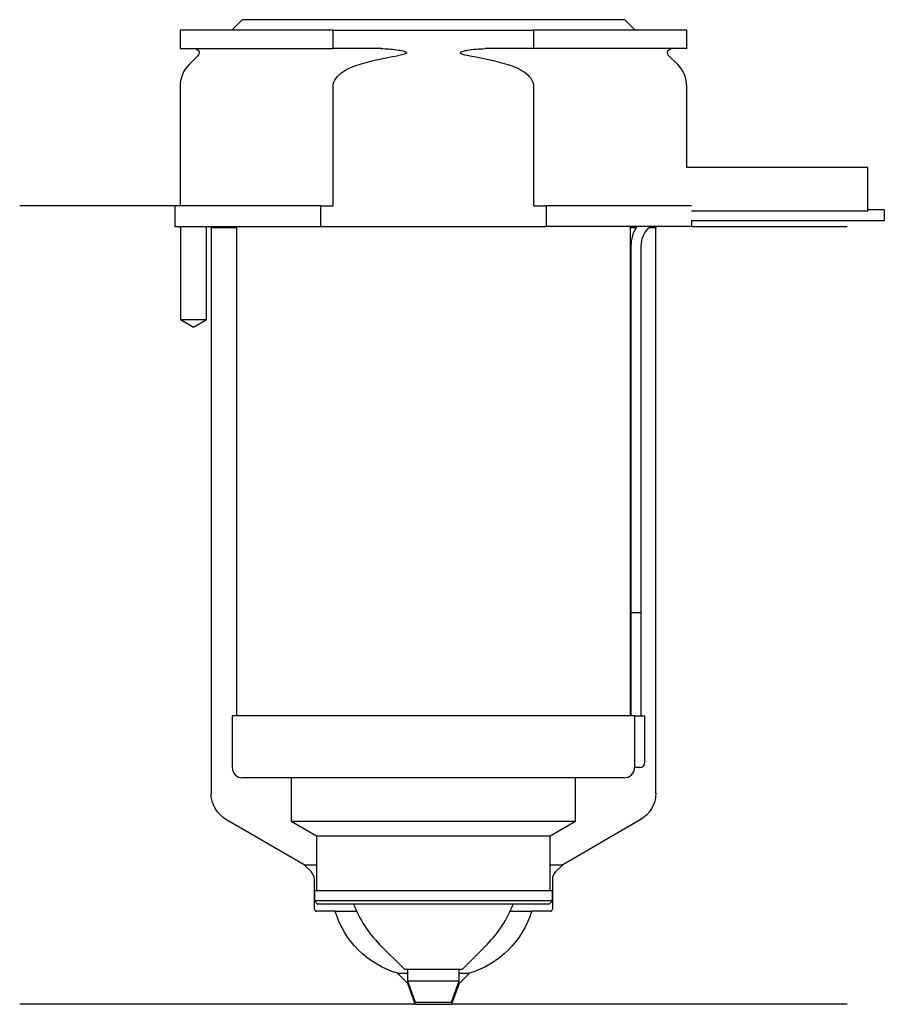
# Model space of a CAD drawing. Header units: inches. Extents: x 17.5 to 101.1, y 189.1 to 284.3.
import ezdxf

# ---------------------------------------------------------------- set-up
doc = ezdxf.new("R2010")
doc.units = ezdxf.units.IN
for name, color, linetype in [('201', 7, 'Continuous'), ('30', 7, 'Continuous'), ('32', 7, 'Continuous')]:
    doc.layers.add(name, color=color, linetype=linetype)

msp = doc.modelspace()

# ---------------------------------------------------------------- linework, layer by layer
at = {"layer": '201', "color": 113}
for p, q in [((32.526, 266.313), (17.526, 266.313)), ((32.526, 266.313), (32.526, 264.313)), ((33.076, 264.313), (33.076, 255.313)), ((35.576, 255.313), (35.576, 264.313)), ((35.926, 264.313), (36.026, 264.213)), ((36.026, 264.213), (38.476, 264.213)), ((36.026, 264.213), (36.026, 209.54)), ((76.575, 264.213), (77.124, 264.213)), ((78.39, 264.213), (79.026, 264.213)), ((79.026, 264.213), (79.126, 264.313)), ((79.026, 209.54), (79.026, 264.213)), ((82.526, 264.313), (97.526, 264.313)), ((33.076, 255.313), (34.326, 254.591)), ((34.326, 254.591), (35.576, 255.313)), ((45.021, 202.615), (37.526, 206.942)), ((77.526, 206.942), (70.031, 202.615)), ((45.728, 201.908), (45.021, 202.615)), ((45.021, 202.615), (46.221, 202.615)), ((68.83, 202.615), (70.031, 202.615)), ((70.031, 202.615), (69.323, 201.908)), ((46.021, 198.315), (46.021, 201.201)), ((69.031, 201.201), (69.031, 198.315)), ((48.026, 198.115), (46.221, 198.115)), ((48.026, 198.115), (50.106, 198.115)), ((64.945, 198.115), (67.026, 198.115)), ((68.831, 198.115), (67.026, 198.115)), ((54.048, 192.115), (55.026, 192.115)), ((55.048, 191.115), (54.048, 192.115)), ((61.003, 192.115), (60.003, 191.115)), ((60.025, 192.115), (61.003, 192.115)), ((55.776, 189.115), (55.048, 191.115)), ((55.048, 191.115), (55.12, 191.115)), ((60.003, 191.115), (59.276, 189.115)), ((59.931, 191.115), (60.003, 191.115)), ((55.776, 189.115), (17.526, 189.115)), ((55.776, 189.115), (59.276, 189.115)), ((97.526, 189.115), (59.276, 189.115))]:
    msp.add_line(p, q, dxfattribs=at)
at = {"layer": '201', "color": 113, "extrusion": (0, 0, -1)}
for centre, radius, start, end in [((-39.026, 209.54), 3, 300, 360), ((-76.026, 209.54), 3, 180, 240), ((-56.636, 200.735), 9, 286.71299, 343.07674), ((-58.415, 200.735), 9, 196.92326, 253.287)]:
    msp.add_arc(centre, radius, start, end, dxfattribs=at)
at = {"layer": '201', "color": 113}
for centre, radius, start, end in [((45.021, 201.201), 1, 0, 45), ((70.031, 201.201), 1, 135, 180), ((46.221, 198.315), 0.2, 180, 270), ((68.831, 198.315), 0.2, -90, 0)]:
    msp.add_arc(centre, radius, start, end, dxfattribs=at)
at = {"layer": '30', "color": 113}
for p, q in [((39.026, 284.313), (38.026, 283.313)), ((76.026, 284.313), (39.026, 284.313)), ((77.026, 283.313), (76.026, 284.313)), ((33.026, 283.313), (33.026, 281.513)), ((47.83, 283.313), (33.026, 283.313)), ((47.83, 283.313), (67.221, 283.313)), ((47.83, 281.513), (47.83, 283.313)), ((67.221, 283.313), (67.221, 281.513)), ((82.026, 283.313), (67.221, 283.313)), ((82.026, 281.513), (82.026, 283.313)), ((33.026, 281.513), (47.83, 281.513)), ((52.52, 281.513), (47.83, 281.513)), ((67.221, 281.513), (62.531, 281.513)), ((82.026, 281.513), (67.221, 281.513)), ((34.758, 280.83), (33.904, 279.976)), ((81.147, 279.976), (80.293, 280.83)), ((33.026, 277.855), (33.026, 266.313)), ((47.83, 266.313), (47.83, 277.855)), ((67.221, 277.855), (67.221, 266.313)), ((82.026, 270.013), (82.026, 277.855)), ((46.628, 266.313), (32.526, 266.313)), ((32.526, 266.313), (32.526, 264.313)), ((46.628, 266.313), (47.83, 266.313)), ((46.628, 264.313), (46.628, 266.313)), ((67.221, 266.313), (68.423, 266.313)), ((82.494, 266.313), (68.423, 266.313)), ((68.423, 266.313), (68.423, 264.313)), ((101.126, 265.913), (99.525, 265.913)), ((101.126, 265.913), (101.126, 264.913)), ((82.526, 264.313), (82.526, 264.913)), ((82.526, 264.913), (101.126, 264.913)), ((32.526, 264.313), (46.628, 264.313)), ((33.076, 264.313), (33.076, 255.313)), ((35.576, 255.313), (35.576, 264.313)), ((38.476, 264.313), (38.476, 217.013)), ((46.628, 264.313), (68.423, 264.313)), ((82.526, 264.313), (68.423, 264.313)), ((76.576, 217.013), (76.576, 264.313)), ((76.626, 262.413), (76.626, 227.013)), ((77.626, 227.013), (77.626, 262.413)), ((33.076, 255.313), (35.576, 255.313)), ((76.626, 227.013), (76.626, 217.013)), ((76.626, 227.013), (77.626, 227.013)), ((76.626, 227.013), (77.626, 227.013)), ((77.626, 217.013), (77.626, 227.013)), ((38.076, 217.013), (38.076, 212.013)), ((76.958, 217.013), (38.076, 217.013)), ((76.958, 217.013), (76.958, 212.513)), ((76.958, 217.013), (77.976, 217.013)), ((77.976, 212.513), (77.976, 217.013)), ((77.476, 212.013), (76.973, 212.013)), ((75.976, 211.013), (39.076, 211.013)), ((43.776, 211.013), (43.776, 206.825)), ((71.276, 206.825), (71.276, 211.013)), ((43.776, 206.825), (46.221, 205.413)), ((43.776, 206.825), (71.276, 206.825)), ((68.831, 205.413), (71.276, 206.825)), ((46.221, 205.413), (68.831, 205.413)), ((46.221, 205.413), (46.221, 200.113)), ((68.831, 200.113), (68.831, 205.413)), ((46.021, 200.113), (46.021, 199.113)), ((46.021, 200.113), (69.031, 200.113)), ((69.031, 199.113), (69.031, 200.113)), ((69.031, 199.113), (46.021, 199.113)), ((46.021, 199.113), (46.321, 198.813)), ((68.731, 198.813), (69.031, 199.113)), ((68.731, 198.813), (46.321, 198.813)), ((52.326, 194.913), (54.726, 192.513)), ((60.326, 192.513), (62.726, 194.913)), ((54.726, 192.513), (60.326, 192.513)), ((55.026, 192.513), (55.026, 191.374)), ((60.026, 191.374), (60.026, 192.513)), ((55.026, 191.374), (55.776, 189.313)), ((55.026, 191.374), (60.026, 191.374)), ((59.276, 189.313), (60.026, 191.374)), ((55.776, 189.313), (59.276, 189.313))]:
    msp.add_line(p, q, dxfattribs=at)
at = {"layer": '30', "color": 113, "extrusion": (0, 0, -1)}
for centre, radius, start, end in [((-34.476, 281.113), 0.4, 90, 225), ((-80.576, 281.113), 0.4, -45, 90), ((-80.126, 262.413), 2.5, 0, 49.46345)]:
    msp.add_arc(centre, radius, start, end, dxfattribs=at)
at = {"layer": '30', "color": 113}
for centre, radius, start, end in [((36.026, 277.855), 3, 135, 180), ((79.026, 277.855), 3, 0, 45), ((80.126, 262.413), 3.5, 147.12047, 180), ((77.476, 212.513), 0.5, -90, 0), ((39.076, 212.013), 1, 180, 270), ((75.976, 212.013), 1, -90, 0), ((60.051, 202.638), 10.925, 200.4961, 225), ((55, 202.638), 10.925, 315, 339.5039)]:
    msp.add_arc(centre, radius, start, end, dxfattribs=at)
for points, knots in [([(52.52, 281.513), (52.563, 281.513), (52.605, 281.513), (53.147, 281.505), (53.647, 281.462), (54.14, 281.381), (54.337, 281.349), (54.535, 281.313), (54.75, 281.24), (54.777, 281.23), (54.82, 281.211), (54.837, 281.203), (54.87, 281.184), (54.886, 281.173), (54.905, 281.154), (54.91, 281.148), (54.918, 281.136), (54.921, 281.129), (54.923, 281.117), (54.923, 281.112), (54.922, 281.101), (54.92, 281.096), (54.914, 281.084), (54.909, 281.077), (54.889, 281.055), (54.87, 281.042), (54.779, 280.99), (54.697, 280.967), (54.431, 280.893), (54.239, 280.859), (54.048, 280.83)], [0, 0, 0, 0, 0.037532, 0.037532, 0.479326, 0.479326, 0.479326, 0.652283, 0.652283, 0.67679, 0.67679, 0.692908, 0.692908, 0.709848, 0.709848, 0.715998, 0.715998, 0.722254, 0.722254, 0.726798, 0.726798, 0.731321, 0.731321, 0.738696, 0.738696, 0.757525, 0.757525, 0.830443, 0.830443, 1, 1, 1, 1]), ([(61.003, 280.83), (60.721, 280.873), (60.407, 280.882), (60.115, 281.089), (60.154, 281.171), (60.281, 281.236), (60.35, 281.258), (60.555, 281.316), (60.695, 281.344), (61.395, 281.467), (61.964, 281.513), (62.531, 281.513)], [0, 0, 0, 0, 0.25, 0.25, 0.3125, 0.3125, 0.375, 0.375, 0.5, 0.5, 1, 1, 1, 1]), ([(47.83, 277.855), (47.83, 278.436), (48.275, 278.934), (49.234, 279.59), (49.78, 279.807), (50.334, 279.976)], [0, 0, 0, 0, 0.5, 0.5, 1, 1, 1, 1]), ([(64.717, 279.976), (65.269, 279.808), (65.819, 279.589), (66.774, 278.936), (67.221, 278.437), (67.221, 277.855)], [0, 0, 0, 0, 0.5, 0.5, 1, 1, 1, 1]), ([(76.958, 212.513), (76.958, 212.458), (76.958, 212.402), (76.96, 212.297), (76.961, 212.248), (76.963, 212.161), (76.965, 212.123), (76.968, 212.064), (76.969, 212.041), (76.97, 212.028), (76.971, 212.018), (76.972, 212.013)], [0, 0, 0, 0, 0.207769, 0.207769, 0.415759, 0.415759, 0.624157, 0.624157, 0.834463, 0.834463, 1, 1, 1, 1])]:
    msp.add_open_spline(points, degree=3, knots=knots, dxfattribs=at)
for points in [[(50.334, 279.976), (51.551, 280.346), (52.787, 280.638), (54.048, 280.83)], [(61.003, 280.83), (62.253, 280.639), (63.491, 280.349), (64.717, 279.976)]]:
    msp.add_open_spline(points, degree=3, dxfattribs=at)
at = {"layer": '32', "color": 113}
for p, q in [((99.526, 270.013), (81.993, 270.013)), ((99.526, 265.813), (99.526, 270.013)), ((99.526, 265.813), (82.494, 265.813))]:
    msp.add_line(p, q, dxfattribs=at)

doc.saveas('drawing.dxf')
